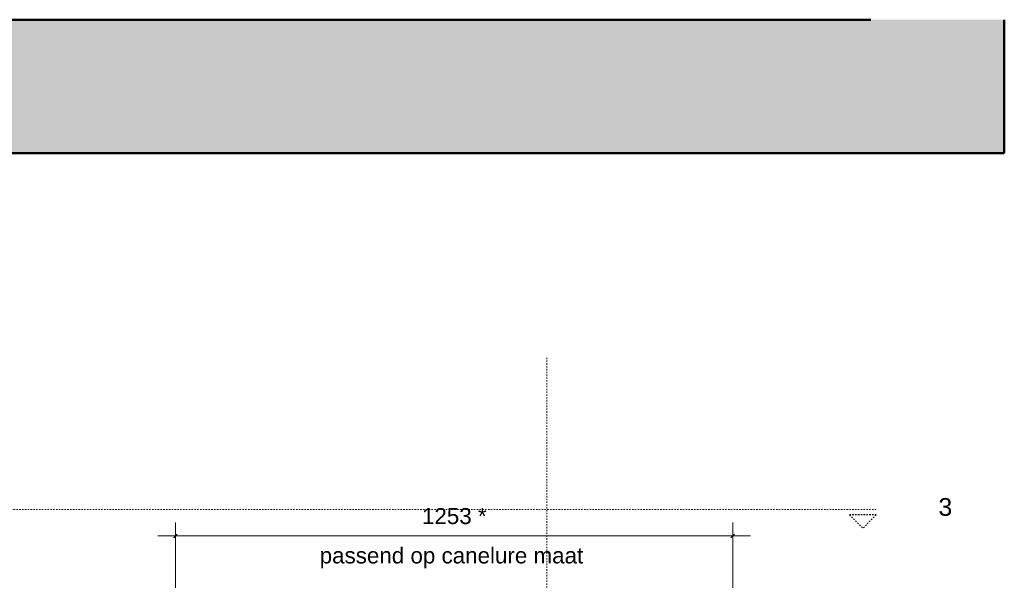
# Model space of a CAD drawing. Header units: millimetres. Extents: x 31693 to 77560, y -62826 to 19369.
# Tile 12 of 17: x 37637 to 39852, y -60469 to -59207. Entities that reach past the tile are written whole.
import ezdxf

# ---------------------------------------------------------------- set-up
doc = ezdxf.new("R2010")
doc.units = ezdxf.units.MM
doc.linetypes.add('Dash_2_', pattern=[6.35, 3.175, -3.175])
for name, color, linetype, lineweight in [('0-1', 7, 'Continuous', 5), ('A----M-', 8, 'Continuous', 5), ('A----M--20', 8, 'Continuous', 5), ('A09-C---1', 135, 'Dash_2_', 13), ('A09-C---2', 215, 'Dash_2_', 25), ('A09-C---3', 8, 'Dash_2_', 5), ('A29-----1', 9, 'Continuous', 5), ('A29-----2', 250, 'Continuous', 13), ('Structure 1-1', 7, 'Continuous', 50)]:
    doc.layers.add(name, color=color, linetype=linetype, lineweight=lineweight)
doc.styles.add('Arial', font='arial.ttf', dxfattribs={"height": 40})
doc.styles.add('Arial_1', font='arial.ttf', dxfattribs={"height": 36})
doc.dimstyles.new('TD_Diagonal_1_8_mm_-_Transparent_text', dxfattribs={"dimscale": 304.8, "dimtxt": 36.729338, "dimasz": 0.026247, "dimexe": 0.098425, "dimexo": 0.098425, "dimgap": 0.052493, "dimtad": 1, "dimdec": 0, "dimzin": 0, "dimdsep": 46, "dimtxsty": 'Arial_1', "dimblk1": 'OBLIQUE', "dimblk2": 'OBLIQUE', "dimsah": 1, "dimcen": 0.09, "dimdle": 0.131234, "dimazin": 2, "dimtfac": 1, "dimtdec": 4, "dimtix": 1, "dimtmove": 0, "dimatfit": 3, "dimfxl": 1, "dimtvp": 1, "dimtolj": 1, "dimtzin": 0, "dimarcsym": 2})

# ---------------------------------------------------------------- blocks, each defined once
blk = doc.blocks.new('HSR-D_ABT_ARCH_Interieur_rvt-1-Detail 53')
at = {"layer": 'A29-----1'}
for points in [[(39851.6, -59507.9), (39851.6, -59207.9), (32001.7, -59207.9), (32001.7, -59507.9), (39030.6, -59507.9)], [(38226.6, -59207.9), (38226.6, -59207.2), (38126.6, -59207.2), (38126.6, -59207.9)], [(39301.6, -59207.9), (39301.6, -59207.2), (39226.6, -59207.2), (39226.6, -59207.9)], [(39851.6, -59207.9), (39851.6, -59207.2), (39551.6, -59207.2), (39551.6, -59207.9)]]:
    blk.add_hatch(color=256, dxfattribs=at).paths.add_polyline_path(points)
at = {"layer": 'A29-----2'}
for p, q in [((38126.6, -59207.2), (38126.6, -59207.9)), ((38226.6, -59207.9), (38226.6, -59207.2)), ((39226.6, -59207.2), (39226.6, -59207.9)), ((39301.6, -59207.9), (39301.6, -59207.2))]:
    blk.add_line(p, q, dxfattribs=at)
at = {"layer": 'Structure 1-1'}
for p, q in [((38126.6, -59207.9), (37126.6, -59207.9)), ((38126.6, -59207.9), (38226.6, -59207.9)), ((39226.6, -59207.9), (38226.6, -59207.9)), ((39226.6, -59207.9), (39301.6, -59207.9)), ((39551.6, -59207.9), (39301.6, -59207.9)), ((39551.6, -59207.2), (39551.6, -59207.9)), ((39851.6, -59207.9), (39851.6, -59207.2)), ((39851.6, -59507.9), (39851.6, -59207.9)), ((32251.8, -59507.9), (39851.6, -59507.9))]:
    blk.add_line(p, q, dxfattribs=at)
blk = doc.blocks.new('Detail View - Detail - Detail Number-13476530-Detail 53')
at = {"layer": 'A09-C---2'}
for p, q in [((39394.8, -62305.3), (39424.8, -62275.3)), ((39454.8, -62305.3), (39424.8, -62275.3)), ((39454.8, -62305.3), (39394.8, -62305.3))]:
    blk.add_line(p, q, dxfattribs=at)
blk = doc.blocks.new('DIMBLOCK13-Detail 53')
at = {"layer": 'A----M--20'}
for p, q in [((37987.8, -60688.6), (37987.8, -60339.1)), ((39240.9, -60688.6), (39240.9, -60339.1)), ((39280.9, -60369.1), (37947.8, -60369.1)), ((37987.8, -60369.1), (37987.8, -60688.6)), ((39240.9, -60369.1), (39240.9, -60688.6))]:
    blk.add_line(p, q, dxfattribs=at)
at = {"layer": 'A----M--20', "lineweight": 35}
for p, q in [((37987.8, -60369.1), (37983.8, -60373.1)), ((37987.8, -60369.1), (37991.8, -60365.1)), ((39240.9, -60369.1), (39236.9, -60373.1)), ((39240.9, -60369.1), (39244.9, -60365.1))]:
    blk.add_line(p, q, dxfattribs=at)
at = {"layer": 'A----M--20', "color": 0, "char_height": 36, "attachment_point": 1, "line_spacing_factor": 0.941778, "style": 'Arial_1'}
for s, insert, width in [('1253 *', (38542, -60306.3), 173.589), ('passend op canelure maat ', (38312, -60394.9), 725.546)]:
    blk.add_mtext(s, dxfattribs=dict(at, insert=insert, width=width))
blk = doc.blocks.new('_Oblique')
at = {"color": 0, "linetype": 'ByBlock', "lineweight": -2}
blk.add_line((-0.5, -0.5), (0.5, 0.5), dxfattribs=at)

msp = doc.modelspace()

# ---------------------------------------------------------------- linework, layer by layer
at = {"layer": 'A09-C---1'}
for p, q in [((38822.8, -62650.7), (38822.8, -59967.3)), ((39563.7, -60309.5), (35377.3, -60309.5))]:
    msp.add_line(p, q, dxfattribs=at)

# ---------------------------------------------------------------- block references
at = {"layer": '0-1'}
msp.add_blockref('HSR-D_ABT_ARCH_Interieur_rvt-1-Detail 53', (0, 0), dxfattribs=at)
at = {"layer": 'A09-C---2', "extrusion": (0, 0, -1), "rotation": 180}
msp.add_blockref('Detail View - Detail - Detail Number-13476530-Detail 53', (-109, -122627), dxfattribs=at)

# ---------------------------------------------------------------- texts
at = {"layer": 'A09-C---3', "insert": (39703.5, -60283.8), "char_height": 40, "width": 38.481, "attachment_point": 1, "style": 'Arial'}
msp.add_mtext('3', dxfattribs=at)

# ---------------------------------------------------------------- dimensions: what is measured, and where the dimension line sits
at = {"layer": 'A----M-'}
dim = msp.add_linear_dim(base=(37987.8, -60369.1), p1=(39240.9, -60718.6), p2=(37987.8, -60718.6), angle=0, text='<>\\Xpassend op canelure maat ', dimstyle='TD_Diagonal_1_8_mm_-_Transparent_text', override={"dimpost": '<>*', "dimfxl": 1253.109548}, dxfattribs=at)
dim.commit()
dim.dimension.update_dxf_attribs({"geometry": 'DIMBLOCK13-Detail 53', "text_midpoint": (38614.3, -60369.1)})

doc.saveas('drawing.dxf')
